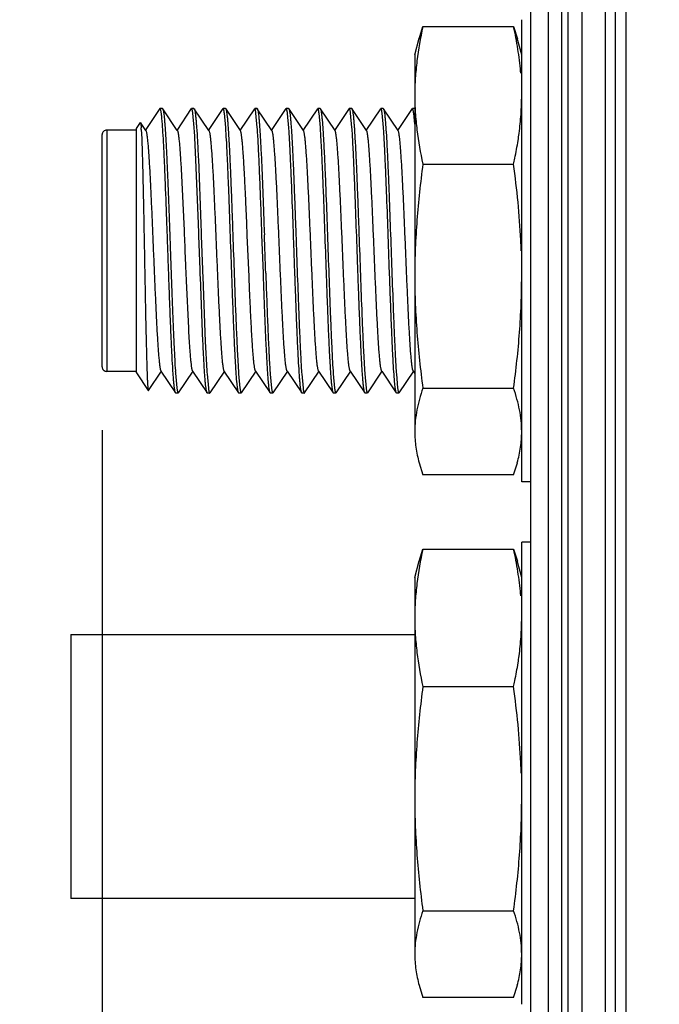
# Model space of a CAD drawing. Header units: inches. Extents: x 0.2 to 16.8, y 0.2 to 10.8.
# Tile 13 of 22: x 8.548 to 9.11, y 4.351 to 5.216. Entities that reach past the tile are written whole.
import ezdxf

# ---------------------------------------------------------------- set-up
doc = ezdxf.new("R2010")
doc.units = ezdxf.units.IN
doc.header["$LTSCALE"] = 0.935
doc.header["$MEASUREMENT"] = 0
doc.layers.get('0').update_dxf_attribs({"linetype": 'CONTINUOUS'})
doc.layers.add('DIMENSIONS', color=7, linetype='CONTINUOUS')
doc.styles.get("Standard").update_dxf_attribs({"font": 'txt', "width": 0.8})
doc.dimstyles.new('DIMSTYLE_1', dxfattribs={"dimtxt": 0.125, "dimasz": 0.18, "dimexe": 0.18, "dimexo": 0.0625, "dimgap": 0.09, "dimtad": 0, "dimtih": 1, "dimtoh": 1, "dimdec": 3, "dimzin": 4, "dimdsep": 46, "dimtxsty": 'STANDARD', "dimblk": '_FILLED', "dimblk1": '_FILLED', "dimblk2": '_FILLED', "dimcen": 0.09, "dimadec": 0, "dimazin": 0, "dimtp": 0.01, "dimtm": 0.01, "dimtfac": 1, "dimtdec": 3, "dimtofl": 0, "dimtmove": 0, "dimatfit": 3, "dimldrblk": '_FILLED', "dimfxl": 1, "dimtolj": 1, "dimtzin": 4, "dimarcsym": 0})

# ---------------------------------------------------------------- blocks, each defined once
blk = doc.blocks.new('*D18')
at = {"layer": 'DIMENSIONS', "color": 2, "linetype": 'CONTINUOUS'}
blk.add_line((8.6201, 4.85517), (8.6201, 2.66766), dxfattribs=at)
at = {"layer": 'DIMENSIONS', "color": 2, "linetype": 'CONTINUOUS', "insert": (8.5576, 2.60516), "char_height": 0.125, "width": 1.525, "attachment_point": 3, "rotation": 90, "line_spacing_factor": 0.9}
blk.add_mtext('3X .490{\\Ftxt.shx;\\W1.000000;\\H0.125000; }[12.44]', dxfattribs=at)
blk = doc.blocks.new('_FILLED')
at = {"color": 0, "linetype": 'BYBLOCK'}
blk.add_solid([(0, 0), (-1, 0.1736), (-1, -0.1736)], dxfattribs=at)

msp = doc.modelspace()

# ---------------------------------------------------------------- linework, layer by layer
at = {"color": 9, "linetype": 'CONTINUOUS'}
for p, q in [((9.02391, 8.24299), (9.02391, 3.79999)), ((9.02991, 3.79999), (9.02991, 8.24299)), ((9.08036, 7.79999), (9.08036, 3.79999)), ((8.6241, 5.11867), (8.6241, 4.90667)), ((8.72758, 4.90676), (8.71478, 4.88777))]:
    msp.add_line(p, q, dxfattribs=at)
at = {"color": 7, "linetype": 'CONTINUOUS'}
for p, q in [((9.04191, 8.24299), (9.04191, 3.79999)), ((9.06271, 3.79999), (9.06271, 8.24299)), ((8.99691, 4.12294), (8.99691, 8.23294)), ((9.01208, 8.21294), (9.01208, 4.14294)), ((9.0714, 3.79999), (9.0714, 7.79999)), ((8.89874, 5.19899), (8.90204, 5.20959)), ((8.90204, 5.20959), (8.98178, 5.20959)), ((8.98178, 5.20959), (8.98508, 5.19899)), ((8.98891, 4.80969), (8.98891, 5.21566)), ((8.89491, 5.18467), (8.89885, 5.19938)), ((8.98891, 5.18467), (8.98496, 5.19942)), ((8.89491, 5.18467), (8.89491, 4.85379)), ((8.67067, 5.1375), (8.65782, 5.11846)), ((8.67091, 5.13767), (8.67067, 5.1375)), ((8.67303, 5.13767), (8.67091, 5.13767)), ((8.67126, 5.13728), (8.67091, 5.13767)), ((8.67137, 5.13701), (8.67126, 5.13728)), ((8.67303, 5.13767), (8.67327, 5.13749)), ((8.67327, 5.13749), (8.67388, 5.13537)), ((8.68611, 5.11846), (8.67328, 5.13749)), ((8.69841, 5.13751), (8.68556, 5.11846)), ((8.70076, 5.13767), (8.69865, 5.13767)), ((8.70096, 5.12093), (8.69981, 5.13341)), ((8.70076, 5.13767), (8.701, 5.13749)), ((8.71385, 5.11846), (8.70101, 5.13749)), ((8.72615, 5.13751), (8.7133, 5.11846)), ((8.72848, 5.13767), (8.72638, 5.13767)), ((8.7287, 5.12093), (8.72754, 5.13341)), ((8.72848, 5.13767), (8.7287, 5.13751)), ((8.74157, 5.11843), (8.72869, 5.13751)), ((8.75388, 5.13748), (8.74102, 5.11843)), ((8.75625, 5.13767), (8.75414, 5.13767)), ((8.75645, 5.12093), (8.75529, 5.13341)), ((8.75625, 5.13767), (8.75649, 5.13748)), ((8.76932, 5.11843), (8.75647, 5.13748)), ((8.78165, 5.13751), (8.76878, 5.11843)), ((8.78395, 5.13767), (8.78184, 5.13767)), ((8.78419, 5.12071), (8.78301, 5.13331)), ((8.78395, 5.13767), (8.78417, 5.13752)), ((8.79704, 5.11845), (8.78417, 5.13752)), ((8.80934, 5.13749), (8.79649, 5.11845)), ((8.81168, 5.13767), (8.8096, 5.13767)), ((8.81192, 5.12093), (8.81076, 5.13341)), ((8.81168, 5.13767), (8.81192, 5.13749)), ((8.82479, 5.11846), (8.81195, 5.13749)), ((8.8371, 5.13752), (8.82425, 5.11846)), ((8.83942, 5.13767), (8.83734, 5.13767)), ((8.83965, 5.12093), (8.83849, 5.13341)), ((8.83942, 5.13767), (8.83964, 5.13751)), ((8.85251, 5.11842), (8.83963, 5.13751)), ((8.86482, 5.13748), (8.85196, 5.11842)), ((8.86715, 5.13767), (8.86507, 5.13767)), ((8.86738, 5.12093), (8.86623, 5.13341)), ((8.86715, 5.13767), (8.86739, 5.13748)), ((8.88026, 5.11844), (8.86741, 5.13748)), ((8.89259, 5.13751), (8.87971, 5.11844)), ((8.89491, 5.13767), (8.89281, 5.13767)), ((8.89491, 5.12376), (8.89396, 5.13341)), ((8.6501, 5.11995), (8.65367, 5.12525)), ((8.65367, 5.12525), (8.6538, 5.12525)), ((8.65838, 5.11845), (8.6538, 5.12525)), ((8.6201, 4.91067), (8.6201, 5.11466)), ((8.6501, 5.11867), (8.6241, 5.11867)), ((8.6501, 4.90539), (8.6501, 5.11995)), ((8.65446, 5.11914), (8.65483, 5.11134)), ((8.70251, 5.09296), (8.70115, 5.11821)), ((8.70475, 5.03626), (8.70251, 5.09296)), ((8.70461, 5.09305), (8.70685, 5.03634)), ((8.90204, 5.08875), (8.98178, 5.08875)), ((8.6895, 5.08455), (8.69204, 5.0305)), ((8.70502, 5.02851), (8.70475, 5.03626)), ((8.70685, 5.03634), (8.70713, 5.02859)), ((8.74768, 5.02609), (8.74721, 5.03728)), ((8.76047, 5.02955), (8.76018, 5.03773)), ((8.76226, 5.0378), (8.76257, 5.02963)), ((8.69204, 5.0305), (8.69216, 5.02772)), ((8.69216, 5.02772), (8.69263, 5.0162)), ((8.70512, 5.02571), (8.70502, 5.02851)), ((8.70713, 5.02859), (8.70723, 5.02579)), ((8.74919, 4.99007), (8.74768, 5.02609)), ((8.76057, 5.02665), (8.76047, 5.02955)), ((8.76177, 4.99293), (8.76057, 5.02665)), ((8.76257, 5.02963), (8.76267, 5.02673)), ((8.70617, 4.9962), (8.70512, 5.02571)), ((8.70723, 5.02579), (8.70827, 4.99628)), ((8.69263, 5.0162), (8.69279, 5.01243)), ((8.69279, 5.01243), (8.6933, 5.00004)), ((8.6933, 5.00004), (8.69364, 4.99192)), ((8.69364, 4.99192), (8.69371, 4.9903)), ((8.70629, 4.99276), (8.70617, 4.9962)), ((8.70636, 4.99083), (8.70629, 4.99276)), ((8.70827, 4.99628), (8.7084, 4.99283)), ((8.7084, 4.99283), (8.70847, 4.9909)), ((8.76186, 4.99045), (8.76177, 4.99293)), ((8.76385, 4.993), (8.76393, 4.99051)), ((8.69371, 4.9903), (8.69377, 4.98904)), ((8.69377, 4.98904), (8.69389, 4.98619)), ((8.69389, 4.98619), (8.69584, 4.94476)), ((8.7064, 4.98958), (8.70636, 4.99083)), ((8.70863, 4.93299), (8.7064, 4.98958)), ((8.70847, 4.9909), (8.70851, 4.98966)), ((8.70851, 4.98966), (8.71074, 4.93308)), ((8.74923, 4.98908), (8.74919, 4.99007)), ((8.7493, 4.98734), (8.74923, 4.98908)), ((8.76195, 4.98779), (8.76186, 4.99045)), ((8.76393, 4.99051), (8.76402, 4.98785)), ((8.71074, 4.93308), (8.71213, 4.90715)), ((8.6501, 4.90667), (8.6241, 4.90667)), ((8.6501, 4.90539), (8.66061, 4.8898)), ((8.66071, 4.88982), (8.67224, 4.9069)), ((8.6717, 4.9069), (8.68456, 4.88784)), ((8.68452, 4.90522), (8.68572, 4.89214)), ((8.68711, 4.88784), (8.69997, 4.9069)), ((8.69943, 4.9069), (8.71228, 4.88785)), ((8.72716, 4.9069), (8.74001, 4.88785)), ((8.7426, 4.88783), (8.75544, 4.90687)), ((8.75491, 4.90687), (8.76775, 4.88783)), ((8.7703, 4.88785), (8.78318, 4.90694)), ((8.78263, 4.90694), (8.79551, 4.88785)), ((8.79808, 4.88784), (8.81091, 4.90687)), ((8.81038, 4.90688), (8.82323, 4.88783)), ((8.82578, 4.88786), (8.83866, 4.90693)), ((8.8381, 4.90693), (8.85099, 4.88784)), ((8.85353, 4.88783), (8.86637, 4.90687)), ((8.86584, 4.90687), (8.87868, 4.88784)), ((8.88124, 4.88785), (8.89412, 4.90694)), ((8.89357, 4.90694), (8.89491, 4.90495)), ((8.71232, 4.90441), (8.71347, 4.89193)), ((8.74003, 4.90441), (8.74119, 4.89193)), ((8.76778, 4.90432), (8.76896, 4.89189)), ((8.7955, 4.90441), (8.79666, 4.89193)), ((8.82324, 4.90441), (8.82439, 4.89193)), ((8.85097, 4.90441), (8.85213, 4.89193)), ((8.87871, 4.90441), (8.87986, 4.89193)), ((8.66061, 4.8898), (8.66072, 4.8898)), ((8.68478, 4.88767), (8.68454, 4.88784)), ((8.68689, 4.88767), (8.68478, 4.88767)), ((8.71252, 4.88767), (8.71228, 4.88785)), ((8.71463, 4.88767), (8.71252, 4.88767)), ((8.74025, 4.88767), (8.74001, 4.88785)), ((8.74234, 4.88767), (8.74025, 4.88767)), ((8.768, 4.88767), (8.76778, 4.88783)), ((8.77011, 4.88767), (8.768, 4.88767)), ((8.7957, 4.88767), (8.79546, 4.88785)), ((8.79781, 4.88767), (8.7957, 4.88767)), ((8.82347, 4.88767), (8.82325, 4.88783)), ((8.82555, 4.88767), (8.82347, 4.88767)), ((8.85121, 4.88767), (8.85098, 4.88784)), ((8.85328, 4.88767), (8.85121, 4.88767)), ((8.87894, 4.88767), (8.87871, 4.88784)), ((8.88102, 4.88767), (8.87894, 4.88767)), ((8.90204, 4.89183), (8.98178, 4.89183)), ((8.89874, 4.82635), (8.90204, 4.81575)), ((8.98178, 4.81575), (8.98508, 4.82635)), ((8.98178, 4.81575), (8.90204, 4.81575)), ((8.99691, 4.80967), (8.98891, 4.80967)), ((8.89874, 4.73994), (8.90204, 4.75054)), ((8.90204, 4.75054), (8.98178, 4.75054)), ((8.98178, 4.75054), (8.98508, 4.73994)), ((8.99691, 4.75662), (8.98891, 4.75662)), ((8.98891, 4.35064), (8.98891, 4.7566)), ((8.89491, 4.72562), (8.89885, 4.74033)), ((8.98891, 4.72562), (8.98496, 4.74037)), ((8.89491, 4.72562), (8.89491, 4.39474)), ((8.59254, 4.67562), (8.89548, 4.67562)), ((8.59254, 4.67562), (8.59254, 4.44362)), ((8.90204, 4.6297), (8.98178, 4.6297)), ((8.89491, 4.44362), (8.59254, 4.44362)), ((8.90204, 4.43278), (8.98178, 4.43278)), ((8.89874, 4.3673), (8.90204, 4.3567)), ((8.98178, 4.3567), (8.98508, 4.3673)), ((8.98178, 4.3567), (8.90204, 4.3567))]:
    msp.add_line(p, q, dxfattribs=at)
for centre, radius, start, end in [((8.73687, 5.14841), 0.25206, 4.59517, 4.94405), ((8.6241, 5.11467), 0.004, 90, 180.00007), ((8.49244, 5.10967), 0.16229, 3.54315, 3.91616), ((8.44915, 5.10694), 0.20566, 3.40028, 3.55604), ((8.11012, 5.07929), 0.5923, 3.76732, 4.03088), ((8.12837, 5.0787), 0.60181, 3.76171, 4.02392), ((8.18446, 5.08047), 0.57341, 3.77163, 4.04621), ((8.27667, 5.08553), 0.50874, 3.68095, 3.96599), ((8.23941, 5.08041), 0.57393, 3.77582, 4.0477), ((8.23214, 5.07826), 0.609, 3.75824, 4.01777), ((8.29479, 5.08044), 0.57403, 3.77104, 4.04471), ((8.69645, 5.15466), 0.29276, 351.14351, 352.37318), ((-3.18843, 4.59429), 11.95892, 1.910591, 2.072265), ((8.33313, 4.98964), 0.65578, 2.01253, 2.82443), ((9.92314, 5.01113), 1.2291, 183.09537, 183.68029), ((8.6241, 4.91067), 0.004, 179.99995, 270), ((9.21967, 4.94191), 0.53641, 183.70698, 183.92184), ((9.31071, 4.94651), 0.59987, 183.76185, 184.02373), ((9.33418, 4.94628), 0.59562, 183.76704, 184.03043), ((9.29318, 4.942), 0.52676, 183.79806, 184.1017), ((9.3764, 4.94547), 0.58235, 183.76981, 184.04258), ((9.39987, 4.94513), 0.57807, 183.76908, 184.03859), ((9.4509, 4.94664), 0.60141, 183.76196, 184.0258), ((9.46363, 4.94562), 0.58637, 183.76496, 184.0299), ((8.73687, 4.68935), 0.25206, 4.59517, 4.94341), ((8.69645, 4.69561), 0.29276, 351.14351, 352.37261), ((8.33313, 4.53058), 0.65578, 2.01228, 2.82443)]:
    msp.add_arc(centre, radius, start, end, dxfattribs=at)
for points, knots in [([(8.90204, 5.20959), (8.89985, 5.19963), (8.89714, 5.18458), (8.89524, 5.16434), (8.89491, 5.15422), (8.89491, 5.14917)], [0, 0, 0, 0, 0.50192, 0.751261, 1, 1, 1, 1]), ([(8.98799, 5.17013), (8.98742, 5.17674), (8.98575, 5.18998), (8.98322, 5.20306), (8.98178, 5.20959)], [0, 0, 0, 0, 0.498394, 1, 1, 1, 1]), ([(8.89491, 5.14917), (8.89491, 5.14412), (8.89524, 5.13399), (8.89714, 5.11376), (8.89985, 5.09871), (8.90204, 5.08875)], [0, 0, 0, 0, 0.24874, 0.498081, 1, 1, 1, 1]), ([(8.98662, 5.1158), (8.98736, 5.12134), (8.98851, 5.13244), (8.98891, 5.1436), (8.98891, 5.14917)], [0, 0, 0, 0, 0.500722, 1, 1, 1, 1]), ([(8.67281, 5.12619), (8.6727, 5.12749), (8.67249, 5.12984), (8.67219, 5.13261), (8.67193, 5.13442), (8.67176, 5.13547), (8.67158, 5.13632), (8.67144, 5.13681), (8.67137, 5.13701)], [0, 0, 0, 0, 0.359893, 0.647423, 0.763566, 0.861073, 0.939849, 1, 1, 1, 1]), ([(8.67388, 5.13537), (8.674, 5.13475), (8.67421, 5.13332), (8.67449, 5.13091), (8.67478, 5.12796), (8.67496, 5.12582), (8.67505, 5.12467)], [0, 0, 0, 0, 0.176116, 0.402113, 0.677079, 1, 1, 1, 1]), ([(8.69981, 5.13341), (8.69976, 5.13374), (8.69967, 5.13436), (8.69953, 5.13523), (8.69939, 5.13596), (8.69924, 5.13656), (8.6991, 5.13703), (8.69898, 5.13734), (8.69887, 5.13751), (8.69879, 5.13762), (8.6987, 5.13767), (8.69865, 5.13767)], [0, 0, 0, 0, 0.222962, 0.417269, 0.582915, 0.719973, 0.828672, 0.909626, 0.94021, 0.964764, 1, 1, 1, 1]), ([(8.701, 5.13749), (8.70105, 5.13742), (8.70113, 5.13725), (8.7013, 5.1368), (8.70149, 5.13601), (8.70171, 5.13482), (8.70185, 5.13392), (8.70192, 5.13341)], [0, 0, 0, 0, 0.05859, 0.135415, 0.346054, 0.63413, 1, 1, 1, 1]), ([(8.70192, 5.13341), (8.70204, 5.13247), (8.70229, 5.13036), (8.70262, 5.12687), (8.70295, 5.1227), (8.70342, 5.1159), (8.70399, 5.10594), (8.7044, 5.09759), (8.70461, 5.09305)], [0, 0, 0, 0, 0.070179, 0.157216, 0.260613, 0.379853, 0.662966, 1, 1, 1, 1]), ([(8.72754, 5.13341), (8.72749, 5.13374), (8.7274, 5.13436), (8.72726, 5.13523), (8.72712, 5.13596), (8.72697, 5.13656), (8.72683, 5.13703), (8.72671, 5.13734), (8.7266, 5.13751), (8.72652, 5.13762), (8.72644, 5.13767), (8.72638, 5.13767)], [0, 0, 0, 0, 0.223118, 0.417577, 0.583365, 0.720543, 0.829325, 0.910287, 0.940823, 0.96527, 1, 1, 1, 1]), ([(8.72869, 5.13751), (8.72874, 5.13744), (8.72882, 5.13728), (8.72899, 5.13683), (8.72919, 5.13604), (8.72942, 5.13484), (8.72956, 5.13392), (8.72963, 5.13341)], [0, 0, 0, 0, 0.056873, 0.13253, 0.342334, 0.631411, 1, 1, 1, 1]), ([(8.72963, 5.13341), (8.72975, 5.13253), (8.72999, 5.13055), (8.7303, 5.12729), (8.73061, 5.12342), (8.73106, 5.11713), (8.7316, 5.10795), (8.73223, 5.09549), (8.73285, 5.0813), (8.73348, 5.06567), (8.73412, 5.04894), (8.73496, 5.02545), (8.73599, 4.99603), (8.73704, 4.9672), (8.7379, 4.94556), (8.73853, 4.93121), (8.73916, 4.91856), (8.73961, 4.91073), (8.73985, 4.90715)], [0, 0, 0, 0, 0.011805, 0.026315, 0.043458, 0.063156, 0.109799, 0.165266, 0.228416, 0.297928, 0.372356, 0.45015, 0.609306, 0.76219, 0.832268, 0.89612, 0.952419, 1, 1, 1, 1]), ([(8.75529, 5.13341), (8.75525, 5.13374), (8.75516, 5.13436), (8.75502, 5.13523), (8.75488, 5.13596), (8.75474, 5.13656), (8.7546, 5.13703), (8.75447, 5.13734), (8.75437, 5.13751), (8.75428, 5.13762), (8.75419, 5.13767), (8.75414, 5.13767)], [0, 0, 0, 0, 0.222631, 0.416615, 0.58196, 0.718758, 0.827278, 0.908209, 0.938894, 0.963678, 1, 1, 1, 1]), ([(8.7565, 5.13748), (8.75654, 5.13741), (8.75663, 5.13724), (8.7568, 5.13677), (8.75699, 5.13597), (8.75721, 5.13476), (8.75734, 5.13384), (8.7574, 5.13333)], [0, 0, 0, 0, 0.059004, 0.136136, 0.34703, 0.634868, 1, 1, 1, 1]), ([(8.7574, 5.13333), (8.75751, 5.13248), (8.75772, 5.1306), (8.75801, 5.12751), (8.7583, 5.12386), (8.75873, 5.11797), (8.75927, 5.10938), (8.75989, 5.09774), (8.76047, 5.08448), (8.76105, 5.06985), (8.76165, 5.05414), (8.76206, 5.04334), (8.76226, 5.0378)], [0, 0, 0, 0, 0.026726, 0.059295, 0.097553, 0.141342, 0.244682, 0.367306, 0.506936, 0.660901, 0.826312, 1, 1, 1, 1]), ([(8.78301, 5.13331), (8.78297, 5.13365), (8.78287, 5.13429), (8.78272, 5.13517), (8.78257, 5.13592), (8.78243, 5.13653), (8.78228, 5.13701), (8.78216, 5.13733), (8.78205, 5.13751), (8.78197, 5.13762), (8.78189, 5.13767), (8.78184, 5.13767)], [0, 0, 0, 0, 0.223438, 0.418187, 0.584221, 0.721582, 0.830457, 0.91137, 0.941796, 0.966046, 1, 1, 1, 1]), ([(8.78416, 5.13751), (8.7842, 5.13745), (8.78429, 5.13728), (8.78446, 5.13683), (8.78466, 5.13605), (8.78489, 5.13484), (8.78503, 5.13392), (8.7851, 5.13341)], [0, 0, 0, 0, 0.056517, 0.131906, 0.341486, 0.63077, 1, 1, 1, 1]), ([(8.7851, 5.13341), (8.78522, 5.13253), (8.78546, 5.13055), (8.78577, 5.12729), (8.78608, 5.12342), (8.78653, 5.11714), (8.78707, 5.10796), (8.7877, 5.0955), (8.78832, 5.08132), (8.78895, 5.0657), (8.78958, 5.04897), (8.79043, 5.02548), (8.79146, 4.99607), (8.79251, 4.96724), (8.79337, 4.9456), (8.794, 4.93125), (8.79462, 4.9186), (8.79508, 4.91077), (8.79531, 4.90718)], [0, 0, 0, 0, 0.011804, 0.026312, 0.043452, 0.063147, 0.109782, 0.165239, 0.228377, 0.297877, 0.372295, 0.450079, 0.609224, 0.762113, 0.832201, 0.89607, 0.952391, 1, 1, 1, 1]), ([(8.81076, 5.13341), (8.81071, 5.13374), (8.81063, 5.13436), (8.81049, 5.13523), (8.81035, 5.13596), (8.81021, 5.13656), (8.81007, 5.13703), (8.80994, 5.13734), (8.80984, 5.13751), (8.80975, 5.13762), (8.80966, 5.13767), (8.8096, 5.13767)], [0, 0, 0, 0, 0.222599, 0.416554, 0.581873, 0.71865, 0.827157, 0.908089, 0.938784, 0.963588, 1, 1, 1, 1]), ([(8.81192, 5.13749), (8.81197, 5.13742), (8.81206, 5.13725), (8.81222, 5.1368), (8.81242, 5.13601), (8.81264, 5.13482), (8.81277, 5.13392), (8.81284, 5.13341)], [0, 0, 0, 0, 0.058671, 0.135533, 0.346176, 0.634205, 1, 1, 1, 1]), ([(8.81284, 5.13341), (8.81296, 5.13253), (8.81319, 5.13055), (8.81364, 5.1258), (8.81419, 5.11842), (8.81481, 5.10795), (8.81543, 5.09548), (8.81606, 5.08129), (8.81692, 5.05979), (8.81797, 5.03105), (8.8192, 4.99601), (8.82024, 4.96718), (8.82111, 4.94554), (8.82174, 4.93119), (8.82236, 4.91854), (8.82281, 4.91071), (8.82305, 4.90713)], [0, 0, 0, 0, 0.011803, 0.026315, 0.063159, 0.109807, 0.16528, 0.228436, 0.297955, 0.450189, 0.609351, 0.762233, 0.832305, 0.896149, 0.952435, 1, 1, 1, 1]), ([(8.83849, 5.13341), (8.83845, 5.13374), (8.83836, 5.13436), (8.83821, 5.13523), (8.83807, 5.13596), (8.83792, 5.13656), (8.83778, 5.13703), (8.83766, 5.13734), (8.83756, 5.13751), (8.83747, 5.13762), (8.83739, 5.13767), (8.83734, 5.13767)], [0, 0, 0, 0, 0.223224, 0.417786, 0.583672, 0.720935, 0.829775, 0.910746, 0.941249, 0.965623, 1, 1, 1, 1]), ([(8.83963, 5.13751), (8.83968, 5.13744), (8.83976, 5.13727), (8.83993, 5.13682), (8.84013, 5.13604), (8.84036, 5.13484), (8.8405, 5.13392), (8.84057, 5.13341)], [0, 0, 0, 0, 0.057064, 0.132859, 0.342772, 0.631737, 1, 1, 1, 1]), ([(8.84057, 5.13341), (8.84069, 5.13253), (8.84092, 5.13055), (8.84124, 5.12729), (8.84155, 5.12342), (8.842, 5.11714), (8.84254, 5.10796), (8.84316, 5.0955), (8.84379, 5.08131), (8.84442, 5.06569), (8.84505, 5.04897), (8.8459, 5.02548), (8.84693, 4.99607), (8.84797, 4.96724), (8.84884, 4.9456), (8.84947, 4.93125), (8.85009, 4.9186), (8.85055, 4.91076), (8.85078, 4.90718)], [0, 0, 0, 0, 0.011804, 0.026313, 0.043453, 0.063148, 0.109783, 0.165241, 0.22838, 0.297882, 0.3723, 0.450085, 0.609231, 0.76212, 0.832207, 0.896074, 0.952394, 1, 1, 1, 1]), ([(8.86623, 5.13341), (8.86618, 5.13374), (8.8661, 5.13436), (8.86595, 5.13523), (8.86581, 5.13596), (8.86567, 5.13656), (8.86553, 5.13703), (8.86541, 5.13734), (8.8653, 5.13751), (8.86522, 5.13762), (8.86513, 5.13767), (8.86507, 5.13767)], [0, 0, 0, 0, 0.222663, 0.416679, 0.582052, 0.718874, 0.82741, 0.908342, 0.939018, 0.963779, 1, 1, 1, 1]), ([(8.8674, 5.13748), (8.86744, 5.13741), (8.86753, 5.13724), (8.8677, 5.13678), (8.86789, 5.136), (8.86811, 5.13482), (8.86824, 5.13391), (8.86831, 5.13341)], [0, 0, 0, 0, 0.059261, 0.136568, 0.347585, 0.635269, 1, 1, 1, 1]), ([(8.86831, 5.13341), (8.86842, 5.13253), (8.86865, 5.13055), (8.86911, 5.1258), (8.86965, 5.11842), (8.87027, 5.10795), (8.8709, 5.09548), (8.87153, 5.08129), (8.87239, 5.05979), (8.87344, 5.03104), (8.87467, 4.996), (8.87571, 4.96717), (8.87658, 4.94553), (8.87721, 4.93118), (8.87783, 4.91853), (8.87828, 4.9107), (8.87852, 4.90712)], [0, 0, 0, 0, 0.011803, 0.026315, 0.063161, 0.109811, 0.165286, 0.228445, 0.297966, 0.450205, 0.609369, 0.76225, 0.832319, 0.89616, 0.952441, 1, 1, 1, 1]), ([(8.89396, 5.13341), (8.89392, 5.13374), (8.89383, 5.13436), (8.89368, 5.13523), (8.89354, 5.13596), (8.89339, 5.13656), (8.89325, 5.13703), (8.89313, 5.13734), (8.89302, 5.13751), (8.89294, 5.13762), (8.89286, 5.13767), (8.89281, 5.13767)], [0, 0, 0, 0, 0.223275, 0.417887, 0.583818, 0.721119, 0.829985, 0.910957, 0.941444, 0.965784, 1, 1, 1, 1]), ([(8.6538, 5.12525), (8.65384, 5.1252), (8.65389, 5.12505), (8.65395, 5.12477), (8.65402, 5.12437), (8.65409, 5.12386), (8.65415, 5.12324), (8.65425, 5.12219), (8.65431, 5.12135), (8.65435, 5.12075)], [0, 0, 0, 0, 0.039837, 0.103621, 0.191889, 0.304724, 0.442074, 0.603837, 1, 1, 1, 1]), ([(8.68357, 4.89223), (8.68344, 4.89319), (8.68321, 4.89535), (8.68288, 4.89893), (8.68256, 4.90316), (8.68209, 4.91005), (8.6815, 4.92009), (8.68084, 4.9337), (8.6802, 4.94914), (8.67953, 4.96605), (8.67886, 4.98404), (8.67819, 5.00269), (8.67754, 5.02158), (8.67667, 5.04596), (8.67579, 5.06922), (8.67488, 5.09081), (8.67423, 5.10453), (8.67357, 5.11612), (8.67307, 5.1231), (8.67281, 5.12619)], [0, 0, 0, 0, 0.012452, 0.027799, 0.045953, 0.066824, 0.116218, 0.174827, 0.241307, 0.31412, 0.39158, 0.471895, 0.553205, 0.633626, 0.784422, 0.851303, 0.910402, 0.960344, 1, 1, 1, 1]), ([(8.67505, 5.12467), (8.67527, 5.12191), (8.6757, 5.11578), (8.67629, 5.10573), (8.67684, 5.09407), (8.67762, 5.07588), (8.67865, 5.05082), (8.67952, 5.02463), (8.6803, 5.00289), (8.6809, 4.98665), (8.68147, 4.97086), (8.68203, 4.95581), (8.68261, 4.94174), (8.6832, 4.92891), (8.68377, 4.91755), (8.68418, 4.91048), (8.68439, 4.90723)], [0, 0, 0, 0, 0.038199, 0.084678, 0.138654, 0.199174, 0.33558, 0.484436, 0.56032, 0.635419, 0.708417, 0.778054, 0.843106, 0.902455, 0.95505, 1, 1, 1, 1]), ([(8.65839, 5.11845), (8.65848, 5.11832), (8.65864, 5.11796), (8.65884, 5.11728), (8.65904, 5.11638), (8.65924, 5.11525), (8.65945, 5.1139), (8.65974, 5.11165), (8.66009, 5.10829), (8.6605, 5.10363), (8.66091, 5.09816), (8.66133, 5.09193), (8.66174, 5.08499), (8.66215, 5.07742), (8.66271, 5.06624), (8.66341, 5.0512), (8.66424, 5.03227), (8.66504, 5.01264), (8.66586, 4.99301), (8.66669, 4.97407), (8.66737, 4.95904), (8.66793, 4.94786), (8.66835, 4.94029), (8.66877, 4.93337), (8.66919, 4.92715), (8.66959, 4.92168), (8.66999, 4.91702), (8.67035, 4.91366), (8.67064, 4.91142), (8.67085, 4.91006), (8.67106, 4.90894), (8.67126, 4.90805), (8.67146, 4.90738), (8.67162, 4.90702), (8.67171, 4.90689)], [0, 0, 0, 0, 0.002274, 0.005569, 0.009917, 0.015324, 0.021786, 0.029292, 0.047387, 0.069501, 0.095447, 0.124965, 0.157791, 0.193636, 0.232182, 0.316064, 0.406469, 0.500167, 0.593843, 0.684217, 0.768093, 0.806641, 0.842453, 0.875238, 0.904715, 0.930618, 0.952728, 0.970838, 0.978334, 0.984776, 0.990159, 0.994483, 0.997755, 1, 1, 1, 1]), ([(8.68612, 5.11846), (8.68621, 5.11832), (8.68637, 5.11795), (8.68658, 5.11727), (8.68678, 5.11635), (8.68699, 5.1152), (8.6872, 5.11381), (8.68749, 5.11152), (8.68784, 5.10809), (8.68825, 5.10334), (8.68867, 5.09776), (8.68909, 5.0914), (8.68936, 5.08692), (8.6895, 5.08455)], [0, 0, 0, 0, 0.01433, 0.035169, 0.062696, 0.096956, 0.137932, 0.185549, 0.300315, 0.440432, 0.604871, 0.791989, 1, 1, 1, 1]), ([(8.71385, 5.11846), (8.71394, 5.11833), (8.7141, 5.11796), (8.7143, 5.11729), (8.71451, 5.11639), (8.71471, 5.11526), (8.71492, 5.11391), (8.71521, 5.11166), (8.71556, 5.1083), (8.71596, 5.10365), (8.71637, 5.09818), (8.71679, 5.09196), (8.71721, 5.08503), (8.71762, 5.07746), (8.71818, 5.06629), (8.71887, 5.05126), (8.7197, 5.03233), (8.72051, 5.01271), (8.72132, 4.99309), (8.72215, 4.97416), (8.72285, 4.95912), (8.7234, 4.94794), (8.72381, 4.94037), (8.72423, 4.93344), (8.72465, 4.92721), (8.72506, 4.92174), (8.72547, 4.91707), (8.72582, 4.91371), (8.72611, 4.91145), (8.72631, 4.91009), (8.72652, 4.90896), (8.72672, 4.90806), (8.72692, 4.90739), (8.72708, 4.90703), (8.72716, 4.9069)], [0, 0, 0, 0, 0.002268, 0.005562, 0.00991, 0.015316, 0.021778, 0.029288, 0.047386, 0.069463, 0.095357, 0.12485, 0.157656, 0.193485, 0.232023, 0.315836, 0.406188, 0.499857, 0.593523, 0.683872, 0.767748, 0.806321, 0.842175, 0.874978, 0.904469, 0.930401, 0.952539, 0.9707, 0.978236, 0.984716, 0.990126, 0.994465, 0.997746, 1, 1, 1, 1]), ([(8.7391, 4.89193), (8.73898, 4.89282), (8.73875, 4.89479), (8.73829, 4.89954), (8.73775, 4.90691), (8.73713, 4.91739), (8.7365, 4.92985), (8.73587, 4.94404), (8.73524, 4.95966), (8.73461, 4.97638), (8.73377, 4.99988), (8.73274, 5.02929), (8.73169, 5.05812), (8.73083, 5.07976), (8.7302, 5.09411), (8.72957, 5.10676), (8.72912, 5.11459), (8.72888, 5.11818)], [0, 0, 0, 0, 0.011802, 0.026312, 0.06315, 0.10979, 0.165252, 0.228396, 0.297903, 0.372327, 0.450116, 0.609267, 0.762154, 0.832236, 0.896097, 0.952406, 1, 1, 1, 1]), ([(8.74721, 5.03728), (8.74698, 5.04264), (8.74652, 5.053), (8.74583, 5.06789), (8.74524, 5.07949), (8.74475, 5.08798), (8.74441, 5.09366), (8.74406, 5.09883), (8.74371, 5.10344), (8.74336, 5.10748), (8.74301, 5.11091), (8.74271, 5.11338), (8.74246, 5.11503), (8.74229, 5.11603), (8.74212, 5.11686), (8.74195, 5.11753), (8.74178, 5.11804), (8.74164, 5.11832), (8.74157, 5.11843)], [0, 0, 0, 0, 0.197421, 0.382034, 0.549353, 0.625218, 0.695247, 0.758969, 0.815953, 0.865843, 0.908293, 0.942984, 0.957373, 0.969791, 0.980241, 0.988734, 0.995298, 1, 1, 1, 1]), ([(8.76018, 5.03773), (8.75989, 5.0457), (8.75933, 5.06099), (8.75846, 5.08265), (8.75772, 5.09908), (8.75711, 5.11061), (8.75679, 5.11577), (8.75663, 5.11819)], [0, 0, 0, 0, 0.29719, 0.569972, 0.807415, 0.909828, 1, 1, 1, 1]), ([(8.78263, 4.90693), (8.78254, 4.90706), (8.78238, 4.90742), (8.78218, 4.90809), (8.78198, 4.90898), (8.78178, 4.91011), (8.78157, 4.91146), (8.78128, 4.91371), (8.78092, 4.91708), (8.78052, 4.92174), (8.78011, 4.92722), (8.7797, 4.93344), (8.77928, 4.94036), (8.77887, 4.94791), (8.7783, 4.95908), (8.77761, 4.9741), (8.77679, 4.99302), (8.77598, 5.01263), (8.77516, 5.03223), (8.77447, 5.04826), (8.77391, 5.06057), (8.77349, 5.06922), (8.77308, 5.07736), (8.77267, 5.08493), (8.77226, 5.09186), (8.77184, 5.09808), (8.77143, 5.10354), (8.77103, 5.10821), (8.77067, 5.11158), (8.77038, 5.11384), (8.77017, 5.11521), (8.76997, 5.11636), (8.76977, 5.11727), (8.76959, 5.11787), (8.76944, 5.11824), (8.76936, 5.11838), (8.76932, 5.11844)], [0, 0, 0, 0, 0.002242, 0.005513, 0.009844, 0.015241, 0.021697, 0.029205, 0.047336, 0.069503, 0.095464, 0.124952, 0.157704, 0.193452, 0.231931, 0.315805, 0.406168, 0.499748, 0.593336, 0.683667, 0.726607, 0.767549, 0.806114, 0.841963, 0.874773, 0.904234, 0.93012, 0.952254, 0.970461, 0.978039, 0.984573, 0.990044, 0.994437, 0.997746, 0.999, 1, 1, 1, 1]), ([(8.79455, 4.89193), (8.79443, 4.89281), (8.79421, 4.89478), (8.7939, 4.89805), (8.79359, 4.90191), (8.79315, 4.90819), (8.79261, 4.91737), (8.79197, 4.92983), (8.79132, 4.94402), (8.79071, 4.95965), (8.7901, 4.97638), (8.78946, 4.99386), (8.7888, 5.01174), (8.78798, 5.03529), (8.78718, 5.05813), (8.7863, 5.07977), (8.78565, 5.09412), (8.78503, 5.10677), (8.78459, 5.1146), (8.78436, 5.11819)], [0, 0, 0, 0, 0.011792, 0.026293, 0.043427, 0.063119, 0.109754, 0.165214, 0.228355, 0.297863, 0.372291, 0.450089, 0.529629, 0.609252, 0.762151, 0.832241, 0.896104, 0.952412, 1, 1, 1, 1]), ([(8.81038, 4.90688), (8.81034, 4.90694), (8.81026, 4.90708), (8.81011, 4.90743), (8.80994, 4.90803), (8.80973, 4.90892), (8.80953, 4.91004), (8.80932, 4.91138), (8.80903, 4.91362), (8.80867, 4.91696), (8.80826, 4.92159), (8.80785, 4.92704), (8.80744, 4.93326), (8.80703, 4.9402), (8.80661, 4.94779), (8.8062, 4.95595), (8.80578, 4.9646), (8.80522, 4.97692), (8.80453, 4.99299), (8.80371, 5.01266), (8.80289, 5.03233), (8.8022, 5.0484), (8.80163, 5.06073), (8.80122, 5.06939), (8.8008, 5.07754), (8.80039, 5.08512), (8.79998, 5.09205), (8.79957, 5.09829), (8.79916, 5.10375), (8.79875, 5.1084), (8.79839, 5.11173), (8.7981, 5.11396), (8.79789, 5.11529), (8.79768, 5.11641), (8.79748, 5.11729), (8.79728, 5.11796), (8.79713, 5.11831), (8.79704, 5.11845)], [0, 0, 0, 0, 0.000979, 0.002209, 0.005453, 0.009758, 0.015126, 0.021547, 0.029008, 0.046999, 0.068969, 0.094774, 0.124261, 0.157149, 0.193078, 0.231684, 0.272623, 0.315566, 0.406084, 0.500005, 0.593895, 0.684427, 0.727426, 0.768387, 0.806953, 0.842814, 0.875663, 0.9052, 0.931132, 0.953168, 0.971108, 0.978523, 0.984897, 0.990227, 0.994514, 0.997764, 1, 1, 1, 1]), ([(8.82232, 4.89193), (8.82219, 4.89282), (8.82196, 4.89479), (8.82165, 4.89806), (8.82134, 4.90192), (8.82089, 4.90821), (8.82035, 4.91739), (8.81972, 4.92986), (8.81909, 4.94405), (8.81846, 4.95968), (8.81783, 4.97641), (8.81698, 4.99991), (8.81596, 5.02933), (8.81491, 5.05816), (8.81404, 5.0798), (8.81342, 5.09415), (8.81279, 5.1068), (8.81234, 5.11463), (8.8121, 5.11821)], [0, 0, 0, 0, 0.011805, 0.026316, 0.04346, 0.063159, 0.109806, 0.165278, 0.228432, 0.297949, 0.372383, 0.450181, 0.609341, 0.762223, 0.832296, 0.896142, 0.952432, 1, 1, 1, 1]), ([(8.8381, 4.90693), (8.83802, 4.90706), (8.83786, 4.90742), (8.83766, 4.90807), (8.83746, 4.90896), (8.83725, 4.91007), (8.83705, 4.91141), (8.83675, 4.91365), (8.8364, 4.91701), (8.83599, 4.92168), (8.83558, 4.92715), (8.83517, 4.93337), (8.83476, 4.94029), (8.83434, 4.94785), (8.83393, 4.95599), (8.83352, 4.96463), (8.83295, 4.97694), (8.83226, 4.99299), (8.83145, 5.01262), (8.83063, 5.03225), (8.82994, 5.04829), (8.82937, 5.0606), (8.82896, 5.06926), (8.82855, 5.07742), (8.82813, 5.085), (8.82772, 5.09192), (8.82731, 5.09814), (8.8269, 5.1036), (8.82649, 5.10826), (8.82614, 5.11162), (8.82584, 5.11388), (8.82564, 5.11524), (8.82543, 5.11637), (8.82523, 5.11727), (8.82503, 5.11794), (8.82487, 5.11831), (8.82479, 5.11844)], [0, 0, 0, 0, 0.002212, 0.005431, 0.009697, 0.015027, 0.021429, 0.028908, 0.047026, 0.069171, 0.095107, 0.12459, 0.157361, 0.193156, 0.231688, 0.272604, 0.315543, 0.405966, 0.499717, 0.593433, 0.683769, 0.726727, 0.767721, 0.806365, 0.842267, 0.87506, 0.904497, 0.930372, 0.952482, 0.970642, 0.978187, 0.984682, 0.990107, 0.994458, 0.997745, 1, 1, 1, 1]), ([(8.85005, 4.89193), (8.84993, 4.89282), (8.8497, 4.89479), (8.84938, 4.89805), (8.84907, 4.90192), (8.84862, 4.90821), (8.84808, 4.91738), (8.84746, 4.92984), (8.84683, 4.94403), (8.8462, 4.95965), (8.84557, 4.97638), (8.84472, 4.99987), (8.84369, 5.02929), (8.84265, 5.05812), (8.84178, 5.07976), (8.84115, 5.09411), (8.84053, 5.10676), (8.84007, 5.11459), (8.83984, 5.11817)], [0, 0, 0, 0, 0.011804, 0.026313, 0.043455, 0.06315, 0.109789, 0.16525, 0.228392, 0.297898, 0.37232, 0.450108, 0.609257, 0.762144, 0.832228, 0.89609, 0.952403, 1, 1, 1, 1]), ([(8.86584, 4.90688), (8.8658, 4.90694), (8.86573, 4.90708), (8.86558, 4.90744), (8.8654, 4.90805), (8.8652, 4.90895), (8.86499, 4.91007), (8.86479, 4.91142), (8.86449, 4.91367), (8.86414, 4.91701), (8.86373, 4.92166), (8.86332, 4.92711), (8.8629, 4.93333), (8.86249, 4.94027), (8.86208, 4.94785), (8.86166, 4.956), (8.86125, 4.96466), (8.86069, 4.97698), (8.85999, 4.99303), (8.85918, 5.01268), (8.85836, 5.03234), (8.85767, 5.0484), (8.8571, 5.06072), (8.85669, 5.06937), (8.85628, 5.07751), (8.85586, 5.08508), (8.85545, 5.09201), (8.85504, 5.09825), (8.85463, 5.10371), (8.85422, 5.10836), (8.85386, 5.11171), (8.85357, 5.11394), (8.85336, 5.11528), (8.85316, 5.1164), (8.85296, 5.11729), (8.85276, 5.11794), (8.8526, 5.1183), (8.85251, 5.11843)], [0, 0, 0, 0, 0.001003, 0.002258, 0.005546, 0.00989, 0.015291, 0.021741, 0.029229, 0.047263, 0.069281, 0.095147, 0.124631, 0.157457, 0.193345, 0.231957, 0.272933, 0.315908, 0.406332, 0.500109, 0.593953, 0.684482, 0.727434, 0.768334, 0.806865, 0.842708, 0.875551, 0.905082, 0.930994, 0.953048, 0.971081, 0.978542, 0.984944, 0.990283, 0.994561, 0.997789, 1, 1, 1, 1]), ([(8.87778, 4.89193), (8.87766, 4.89282), (8.87743, 4.89479), (8.87698, 4.89954), (8.87644, 4.90692), (8.87581, 4.91739), (8.87519, 4.92985), (8.87456, 4.94404), (8.87393, 4.95966), (8.8733, 4.97639), (8.87245, 4.99989), (8.87143, 5.0293), (8.87038, 5.05814), (8.86951, 5.07978), (8.86889, 5.09413), (8.86826, 5.10678), (8.86781, 5.11461), (8.86757, 5.11819)], [0, 0, 0, 0, 0.011803, 0.026313, 0.063153, 0.109796, 0.165262, 0.22841, 0.297922, 0.372349, 0.450142, 0.609297, 0.762181, 0.83226, 0.896115, 0.952416, 1, 1, 1, 1]), ([(8.89357, 4.90693), (8.89348, 4.90706), (8.89332, 4.90741), (8.89312, 4.90808), (8.89292, 4.90897), (8.89272, 4.9101), (8.89251, 4.91145), (8.89222, 4.9137), (8.89186, 4.91706), (8.89146, 4.92173), (8.89105, 4.9272), (8.89064, 4.93342), (8.89022, 4.94034), (8.88981, 4.94789), (8.8894, 4.95603), (8.88898, 4.96467), (8.88842, 4.97697), (8.88773, 4.993), (8.88691, 5.01262), (8.8861, 5.03223), (8.88528, 5.05115), (8.88459, 5.06618), (8.88402, 5.07736), (8.88361, 5.08493), (8.88319, 5.09186), (8.88278, 5.09808), (8.88237, 5.10355), (8.88196, 5.10821), (8.88161, 5.11158), (8.88132, 5.11384), (8.88111, 5.11521), (8.88091, 5.11635), (8.8807, 5.11726), (8.88053, 5.11787), (8.88038, 5.11824), (8.8803, 5.11838), (8.88026, 5.11844)], [0, 0, 0, 0, 0.002222, 0.005468, 0.009779, 0.015171, 0.021635, 0.029156, 0.047292, 0.069428, 0.095361, 0.12484, 0.157608, 0.193388, 0.231875, 0.27276, 0.315697, 0.40608, 0.499712, 0.593296, 0.683624, 0.767552, 0.806136, 0.841969, 0.874761, 0.90424, 0.930149, 0.952289, 0.970479, 0.978037, 0.984549, 0.990005, 0.994394, 0.997718, 0.998986, 1, 1, 1, 1]), ([(8.65483, 5.11134), (8.65498, 5.10778), (8.65525, 5.09981), (8.65561, 5.0867), (8.65596, 5.07143), (8.65633, 5.05445), (8.6567, 5.03622), (8.65704, 5.01727), (8.65741, 4.99809), (8.65777, 4.97923), (8.65811, 4.96116), (8.65841, 4.94682), (8.65866, 4.9361), (8.65884, 4.92876), (8.65902, 4.92194), (8.65919, 4.9157), (8.65936, 4.91006), (8.65953, 4.90507), (8.65971, 4.90076), (8.65986, 4.89759), (8.65999, 4.89542), (8.66008, 4.89406), (8.66017, 4.89289), (8.66025, 4.8919), (8.66034, 4.89111), (8.66041, 4.89056), (8.66048, 4.89022), (8.66052, 4.89004), (8.66056, 4.8899), (8.66059, 4.88983), (8.66061, 4.8898)], [0, 0, 0, 0, 0.048222, 0.107989, 0.177561, 0.254914, 0.33789, 0.424221, 0.511528, 0.597437, 0.679658, 0.756095, 0.791518, 0.824759, 0.855584, 0.883813, 0.909288, 0.931854, 0.95138, 0.967754, 0.974725, 0.980868, 0.986173, 0.990635, 0.994249, 0.997013, 0.998075, 0.998924, 0.999564, 1, 1, 1, 1]), ([(8.98178, 5.08875), (8.98216, 5.09048), (8.98363, 5.09739), (8.98491, 5.10435), (8.98572, 5.10958)], [0, 0, 0, 0, 0.250696, 1, 1, 1, 1]), ([(8.90204, 5.08875), (8.89983, 5.07243), (8.89714, 5.04786), (8.89523, 5.01499), (8.89491, 4.99852), (8.89491, 4.99029)], [0, 0, 0, 0, 0.49999, 0.75, 1, 1, 1, 1]), ([(8.98812, 5.02195), (8.98757, 5.03312), (8.9859, 5.05544), (8.98328, 5.07766), (8.98178, 5.08875)], [0, 0, 0, 0, 0.499982, 1, 1, 1, 1]), ([(8.75491, 4.90689), (8.75484, 4.90699), (8.7547, 4.90727), (8.75454, 4.90778), (8.75436, 4.90846), (8.75419, 4.90929), (8.75402, 4.91029), (8.75377, 4.91193), (8.75347, 4.91438), (8.75313, 4.91778), (8.75278, 4.92177), (8.75244, 4.92633), (8.75209, 4.93143), (8.75174, 4.93705), (8.75126, 4.94547), (8.75067, 4.95698), (8.74998, 4.97176), (8.74953, 4.98204), (8.7493, 4.98734)], [0, 0, 0, 0, 0.004745, 0.011381, 0.019973, 0.030541, 0.04308, 0.057575, 0.092348, 0.134679, 0.184365, 0.241118, 0.304601, 0.374471, 0.450341, 0.617869, 0.802609, 1, 1, 1, 1]), ([(8.76685, 4.89193), (8.76673, 4.89277), (8.76651, 4.89465), (8.76608, 4.89913), (8.76556, 4.90608), (8.76496, 4.9159), (8.76436, 4.92759), (8.76376, 4.9409), (8.76293, 4.96115), (8.76234, 4.97693), (8.76195, 4.98779)], [0, 0, 0, 0, 0.026555, 0.058981, 0.140819, 0.244054, 0.366681, 0.506406, 0.660526, 1, 1, 1, 1]), ([(8.76402, 4.98785), (8.76417, 4.98378), (8.76445, 4.97578), (8.76491, 4.964), (8.76538, 4.95272), (8.76595, 4.93898), (8.7665, 4.92627), (8.76711, 4.9147), (8.76742, 4.90952), (8.76758, 4.9071)], [0, 0, 0, 0, 0.15096, 0.297279, 0.437487, 0.570138, 0.807566, 0.909923, 1, 1, 1, 1]), ([(8.89491, 4.99029), (8.89491, 4.98206), (8.89523, 4.96559), (8.89714, 4.93271), (8.89983, 4.90814), (8.90204, 4.89183)], [0, 0, 0, 0, 0.25, 0.50001, 1, 1, 1, 1]), ([(8.98178, 4.89183), (8.98398, 4.90814), (8.98668, 4.93271), (8.98858, 4.96559), (8.98891, 4.98206), (8.98891, 4.99029)], [0, 0, 0, 0, 0.499992, 0.750001, 1, 1, 1, 1]), ([(8.69658, 4.93224), (8.6967, 4.93047), (8.69692, 4.92712), (8.69728, 4.92238), (8.69763, 4.91823), (8.69797, 4.91469), (8.69827, 4.91214), (8.69852, 4.91043), (8.6987, 4.90939), (8.69888, 4.90852), (8.69906, 4.90782), (8.69923, 4.90729), (8.69937, 4.907), (8.69944, 4.90689)], [0, 0, 0, 0, 0.207986, 0.394216, 0.557497, 0.696825, 0.811225, 0.858801, 0.899894, 0.934505, 0.962657, 0.984422, 1, 1, 1, 1]), ([(8.71136, 4.89193), (8.71123, 4.89288), (8.71099, 4.89502), (8.71065, 4.89857), (8.71031, 4.90281), (8.70984, 4.90973), (8.70926, 4.91986), (8.70885, 4.92837), (8.70863, 4.93299)], [0, 0, 0, 0, 0.069912, 0.156784, 0.260112, 0.379364, 0.662672, 1, 1, 1, 1]), ([(8.68455, 4.88785), (8.6845, 4.88792), (8.68441, 4.8881), (8.68423, 4.88858), (8.68402, 4.88942), (8.68378, 4.8907), (8.68364, 4.89168), (8.68357, 4.89223)], [0, 0, 0, 0, 0.057093, 0.132914, 0.34286, 0.631816, 1, 1, 1, 1]), ([(8.68572, 4.89214), (8.68577, 4.89179), (8.68586, 4.89114), (8.686, 4.89023), (8.68615, 4.88947), (8.68629, 4.88884), (8.68644, 4.88834), (8.68656, 4.88802), (8.68667, 4.88784), (8.68675, 4.88773), (8.68684, 4.88767), (8.68689, 4.88767)], [0, 0, 0, 0, 0.223595, 0.41843, 0.584482, 0.721799, 0.830573, 0.911353, 0.941716, 0.965926, 1, 1, 1, 1]), ([(8.71228, 4.88785), (8.71223, 4.88792), (8.71215, 4.88809), (8.71198, 4.88855), (8.71179, 4.88933), (8.71156, 4.89052), (8.71143, 4.89143), (8.71136, 4.89193)], [0, 0, 0, 0, 0.058554, 0.13539, 0.346083, 0.634179, 1, 1, 1, 1]), ([(8.71347, 4.89193), (8.71352, 4.8916), (8.71361, 4.89098), (8.71375, 4.89011), (8.7139, 4.88938), (8.71404, 4.88878), (8.71418, 4.88831), (8.7143, 4.888), (8.71441, 4.88783), (8.71449, 4.88772), (8.71457, 4.88767), (8.71463, 4.88767)], [0, 0, 0, 0, 0.223102, 0.417546, 0.58332, 0.720488, 0.829262, 0.910225, 0.940766, 0.965223, 1, 1, 1, 1]), ([(8.74001, 4.88785), (8.73996, 4.88792), (8.73988, 4.88809), (8.73971, 4.88855), (8.73952, 4.88933), (8.7393, 4.89052), (8.73916, 4.89143), (8.7391, 4.89193)], [0, 0, 0, 0, 0.05878, 0.135763, 0.346551, 0.634516, 1, 1, 1, 1]), ([(8.74119, 4.89193), (8.74123, 4.8916), (8.74132, 4.89098), (8.74147, 4.89011), (8.74161, 4.88938), (8.74175, 4.88878), (8.74189, 4.88831), (8.74202, 4.888), (8.74212, 4.88783), (8.74221, 4.88772), (8.74229, 4.88767), (8.74234, 4.88767)], [0, 0, 0, 0, 0.222963, 0.417272, 0.582922, 0.719984, 0.828687, 0.909644, 0.940228, 0.96478, 1, 1, 1, 1]), ([(8.76778, 4.88783), (8.76773, 4.8879), (8.76764, 4.88807), (8.76747, 4.88852), (8.76728, 4.88931), (8.76705, 4.8905), (8.76692, 4.89142), (8.76685, 4.89193)], [0, 0, 0, 0, 0.057312, 0.133198, 0.343074, 0.631895, 1, 1, 1, 1]), ([(8.76896, 4.89189), (8.769, 4.89156), (8.76909, 4.89095), (8.76924, 4.89009), (8.76938, 4.88937), (8.76952, 4.88877), (8.76966, 4.88831), (8.76979, 4.888), (8.76989, 4.88783), (8.76998, 4.88772), (8.77006, 4.88767), (8.77011, 4.88767)], [0, 0, 0, 0, 0.22298, 0.417304, 0.582968, 0.720041, 0.828753, 0.909712, 0.940291, 0.964833, 1, 1, 1, 1]), ([(8.79546, 4.88785), (8.79542, 4.88792), (8.79533, 4.88809), (8.79517, 4.88855), (8.79497, 4.88933), (8.79475, 4.89052), (8.79462, 4.89142), (8.79455, 4.89193)], [0, 0, 0, 0, 0.058712, 0.13567, 0.34647, 0.634475, 1, 1, 1, 1]), ([(8.79666, 4.89193), (8.7967, 4.8916), (8.79679, 4.89098), (8.79693, 4.89011), (8.79707, 4.88938), (8.79721, 4.88878), (8.79735, 4.88831), (8.79748, 4.888), (8.79758, 4.88783), (8.79767, 4.88772), (8.79776, 4.88767), (8.79781, 4.88767)], [0, 0, 0, 0, 0.222697, 0.416748, 0.582157, 0.719013, 0.827575, 0.908516, 0.939181, 0.963916, 1, 1, 1, 1]), ([(8.82326, 4.88783), (8.82321, 4.88789), (8.82312, 4.88806), (8.82295, 4.88851), (8.82275, 4.8893), (8.82252, 4.8905), (8.82239, 4.89142), (8.82232, 4.89193)], [0, 0, 0, 0, 0.056618, 0.132052, 0.341631, 0.630856, 1, 1, 1, 1]), ([(8.82439, 4.89193), (8.82444, 4.8916), (8.82453, 4.89098), (8.82467, 4.89011), (8.82481, 4.88938), (8.82495, 4.88878), (8.82509, 4.88831), (8.82521, 4.888), (8.82532, 4.88783), (8.82541, 4.88772), (8.82549, 4.88767), (8.82555, 4.88767)], [0, 0, 0, 0, 0.222789, 0.416926, 0.582412, 0.71933, 0.827931, 0.90887, 0.939507, 0.964182, 1, 1, 1, 1]), ([(8.85098, 4.88784), (8.85093, 4.88791), (8.85085, 4.88808), (8.85068, 4.88853), (8.85048, 4.88932), (8.85026, 4.89051), (8.85012, 4.89142), (8.85005, 4.89193)], [0, 0, 0, 0, 0.057699, 0.133946, 0.344209, 0.632803, 1, 1, 1, 1]), ([(8.85213, 4.89193), (8.85217, 4.8916), (8.85226, 4.89098), (8.85241, 4.89011), (8.85255, 4.88938), (8.85269, 4.88878), (8.85283, 4.88831), (8.85296, 4.888), (8.85306, 4.88783), (8.85314, 4.88772), (8.85323, 4.88767), (8.85328, 4.88767)], [0, 0, 0, 0, 0.223059, 0.417461, 0.583198, 0.720333, 0.829087, 0.910049, 0.940603, 0.965089, 1, 1, 1, 1]), ([(8.87871, 4.88784), (8.87866, 4.88791), (8.87858, 4.88807), (8.87841, 4.88853), (8.87821, 4.88931), (8.87799, 4.89051), (8.87785, 4.89142), (8.87778, 4.89193)], [0, 0, 0, 0, 0.057658, 0.133783, 0.343834, 0.632454, 1, 1, 1, 1]), ([(8.87986, 4.89193), (8.87991, 4.8916), (8.88, 4.89098), (8.88014, 4.89011), (8.88028, 4.88938), (8.88042, 4.88878), (8.88056, 4.88831), (8.88069, 4.888), (8.88079, 4.88783), (8.88088, 4.88772), (8.88096, 4.88767), (8.88102, 4.88767)], [0, 0, 0, 0, 0.222961, 0.417266, 0.582909, 0.719961, 0.828654, 0.909604, 0.940187, 0.964744, 1, 1, 1, 1]), ([(8.90204, 4.89183), (8.90095, 4.8887), (8.89896, 4.88244), (8.89667, 4.87293), (8.89524, 4.86337), (8.89491, 4.85697), (8.89491, 4.85379)], [0, 0, 0, 0, 0.25544, 0.506626, 0.754321, 1, 1, 1, 1]), ([(8.98891, 4.85379), (8.98891, 4.85697), (8.98858, 4.86337), (8.98715, 4.87293), (8.98486, 4.88244), (8.98287, 4.8887), (8.98178, 4.89183)], [0, 0, 0, 0, 0.245675, 0.493364, 0.744554, 1, 1, 1, 1]), ([(8.89491, 4.85379), (8.89491, 4.8492), (8.8956, 4.83993), (8.89754, 4.83086), (8.89875, 4.82635)], [0, 0, 0, 0, 0.496065, 1, 1, 1, 1]), ([(8.98507, 4.82635), (8.98628, 4.83086), (8.98822, 4.83993), (8.98891, 4.8492), (8.98891, 4.85379)], [0, 0, 0, 0, 0.50394, 1, 1, 1, 1]), ([(8.90204, 4.75054), (8.89985, 4.74058), (8.89714, 4.72553), (8.89524, 4.70529), (8.89491, 4.69517), (8.89491, 4.69012)], [0, 0, 0, 0, 0.50192, 0.751261, 1, 1, 1, 1]), ([(8.98799, 4.71107), (8.98742, 4.71769), (8.98575, 4.73092), (8.98322, 4.74401), (8.98178, 4.75054)], [0, 0, 0, 0, 0.498394, 1, 1, 1, 1]), ([(8.89491, 4.69012), (8.89491, 4.68506), (8.89524, 4.67494), (8.89714, 4.65471), (8.89985, 4.63965), (8.90204, 4.6297)], [0, 0, 0, 0, 0.24874, 0.498081, 1, 1, 1, 1]), ([(8.98662, 4.65675), (8.98736, 4.66228), (8.98851, 4.67339), (8.98891, 4.68455), (8.98891, 4.69012)], [0, 0, 0, 0, 0.500722, 1, 1, 1, 1]), ([(8.98178, 4.6297), (8.98216, 4.63143), (8.98363, 4.63834), (8.98491, 4.6453), (8.98572, 4.65053)], [0, 0, 0, 0, 0.250696, 1, 1, 1, 1]), ([(8.90204, 4.6297), (8.89983, 4.61338), (8.89714, 4.58881), (8.89523, 4.55593), (8.89491, 4.53947), (8.89491, 4.53124)], [0, 0, 0, 0, 0.49999, 0.75, 1, 1, 1, 1]), ([(8.98812, 4.5629), (8.98757, 4.57407), (8.9859, 4.59639), (8.98328, 4.61861), (8.98178, 4.6297)], [0, 0, 0, 0, 0.499982, 1, 1, 1, 1]), ([(8.89491, 4.53124), (8.89491, 4.523), (8.89523, 4.50654), (8.89714, 4.47366), (8.89983, 4.44909), (8.90204, 4.43278)], [0, 0, 0, 0, 0.25, 0.50001, 1, 1, 1, 1]), ([(8.98178, 4.43278), (8.98398, 4.44909), (8.98668, 4.47366), (8.98858, 4.50654), (8.98891, 4.523), (8.98891, 4.53124)], [0, 0, 0, 0, 0.499992, 0.750001, 1, 1, 1, 1]), ([(8.90204, 4.43278), (8.90095, 4.42965), (8.89896, 4.42339), (8.89667, 4.41387), (8.89524, 4.40432), (8.89491, 4.39792), (8.89491, 4.39474)], [0, 0, 0, 0, 0.25544, 0.506626, 0.754321, 1, 1, 1, 1]), ([(8.98891, 4.39474), (8.98891, 4.39792), (8.98858, 4.40432), (8.98715, 4.41387), (8.98486, 4.42339), (8.98287, 4.42965), (8.98178, 4.43278)], [0, 0, 0, 0, 0.245675, 0.493364, 0.744554, 1, 1, 1, 1]), ([(8.89491, 4.39474), (8.89491, 4.39015), (8.8956, 4.38088), (8.89754, 4.37181), (8.89875, 4.3673)], [0, 0, 0, 0, 0.496065, 1, 1, 1, 1]), ([(8.98507, 4.3673), (8.98628, 4.37181), (8.98822, 4.38088), (8.98891, 4.39015), (8.98891, 4.39474)], [0, 0, 0, 0, 0.50394, 1, 1, 1, 1])]:
    msp.add_open_spline(points, degree=3, knots=knots, dxfattribs=at)

# ---------------------------------------------------------------- dimensions: what is measured, and where the dimension line sits
at = {"layer": 'DIMENSIONS', "color": 2, "linetype": 'CONTINUOUS'}
dim = msp.add_ordinate_dim(feature_location=(8.6201, 4.85517), offset=(0, -2.18751), dtype=1, origin=(9.10991, 4.91767), text='3X <>', dimstyle='DIMSTYLE_1', dxfattribs=at)
dim.commit()
dim.dimension.update_dxf_attribs({"geometry": '*D18', "text_midpoint": (8.75452, 1.66386)})

doc.saveas('drawing.dxf')
